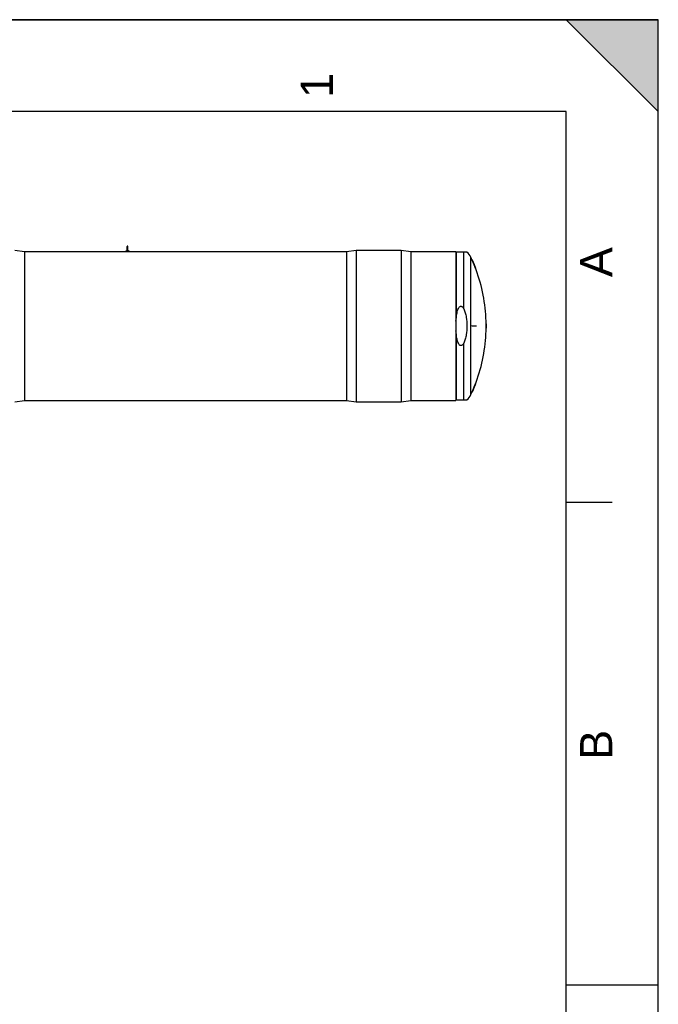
# Model space of a CAD drawing. Header units: millimetres. Extents: x 0 to 297, y 0 to 210.
# Tile 18 of 18: x 228 to 297, y 103 to 210. Entities that reach past the tile are written whole.
import ezdxf

# ---------------------------------------------------------------- set-up
doc = ezdxf.new("R2010")
doc.units = ezdxf.units.MM
doc.header["$LTSCALE"] = 16.335
doc.layers.get('0').update_dxf_attribs({"linetype": 'CONTINUOUS'})
doc.layers.add('AXES_REF', color=7, linetype='CONTINUOUS')
doc.layers.add('SURFACES', color=7, linetype='CONTINUOUS')
doc.styles.add('TEXTSTYLE_2', font='arial.ttf')

# ---------------------------------------------------------------- blocks, each defined once
blk = doc.blocks.new('MARGEA4_BL0', base_point=(148.51, 105.01))
at = {"color": 7, "linetype": 'Continuous'}
for p, q in [((297.01, 210.01), (0.01, 210.01)), ((287.01, 210.01), (297.01, 200.01)), ((297.01, 210.01), (287.01, 210.01)), ((297.01, 200.01), (287.01, 210.01)), ((297.01, 0.01), (297.01, 210.01)), ((297.01, 200.01), (297.01, 210.01)), ((297.01, 0.01), (297.01, 210.01)), ((287.01, 200.01), (10.01, 200.01)), ((287.01, 10.01), (287.01, 200.01)), ((292.01, 157.51), (287.01, 157.51)), ((297.01, 105.01), (287.01, 105.01))]:
    blk.add_line(p, q, dxfattribs=at)
blk.add_solid([(287.01, 210.01), (297.01, 200.01), (297.01, 210.01)], dxfattribs=at)
at = {"color": 5, "linetype": 'Continuous', "style": 'TEXTSTYLE_2', "oblique": 0}
for s, p in [('1', (261.64, 201.51)), ('A', (292.01, 182.01)), ('B', (292.01, 129.51))]:
    blk.add_text(s, height=3.5, rotation=90, dxfattribs=at).set_placement(p)

msp = doc.modelspace()

# ---------------------------------------------------------------- linework, layer by layer
at = {"color": 7, "linetype": 'Continuous'}
for p, q in [((0, 210), (297, 210)), ((297, 0), (297, 210)), ((297.01, 0.01), (297.01, 200.01)), ((239.27, 184.87), (239.27, 185.35)), ((239.36, 184.87), (239.36, 185.35)), ((228.11, 184.8), (263.11, 184.8)), ((239.07, 184.83), (239.55, 184.83)), ((239.07, 184.8), (239.07, 184.83)), ((239.55, 184.8), (239.55, 184.83)), ((270.11, 184.8), (275.01, 184.8)), ((275.01, 184.8), (275.01, 168.6)), ((276.21, 184.73), (275.05, 184.73)), ((276.81, 183.86), (276.79, 183.86)), ((277.24, 182.81), (277.21, 182.81)), ((276.79, 176.73), (277.24, 176.73)), ((278.32, 177.22), (278.3, 177.22)), ((278.3, 176.73), (278.33, 176.73)), ((277.24, 176.66), (276.79, 176.66)), ((278.33, 176.66), (278.3, 176.66)), ((278.32, 176.17), (278.3, 176.17)), ((277.24, 170.59), (277.21, 170.59)), ((276.81, 169.54), (276.79, 169.54)), ((228.11, 168.6), (263.11, 168.6)), ((270.11, 168.6), (275.01, 168.6)), ((275.05, 168.67), (276.21, 168.67))]:
    msp.add_line(p, q, dxfattribs=at)
at = {"color": 9, "linetype": 'Continuous'}
for p, q in [((275.05, 184.73), (275.05, 177.54)), ((275.87, 178.57), (275.87, 184.73)), ((275.05, 175.86), (275.05, 168.67)), ((275.87, 168.67), (275.87, 174.83))]:
    msp.add_line(p, q, dxfattribs=at)
at = {"color": 7, "linetype": 'Continuous'}
for centre, radius, start, end in [((239.31, 185.35), 0.0437, 0, 180), ((239.31, 184.73), 0.175, 104.4809, 144.5496), ((239.31, 184.73), 0.175, 35.4504, 75.5191), ((260.68, 176.7), 17.62, 20.2792, 23.9652), ((260.68, 176.7), 17.64, 20.254, 23.9349), ((260.68, 176.7), 16.1, 359.8755, 0.1245), ((260.68, 176.7), 16.13, 359.8756, 0.1244), ((260.68, 176.7), 16.55, 359.8788, 0.1212), ((260.68, 176.7), 17.62, 0.1138, 1.7073), ((260.68, 176.7), 17.61, 359.8861, 0.1139), ((260.68, 176.7), 17.64, 0.1137, 1.7052), ((260.68, 176.7), 17.63, 359.8863, 0.1137), ((260.68, 176.7), 17.62, 358.2927, 359.8862), ((260.68, 176.7), 17.64, 358.2948, 359.8863), ((260.68, 176.7), 17.62, 336.0348, 339.7208), ((260.68, 176.7), 17.64, 336.0651, 339.746)]:
    msp.add_arc(centre, radius, start, end, dxfattribs=at)
for points, knots in [([(239.31, 184.84), (239.3, 184.84), (239.28, 184.85), (239.27, 184.86), (239.27, 184.87)], [0, 0, 0, 0, 0.606651, 1, 1, 1, 1]), ([(239.36, 184.87), (239.36, 184.86), (239.34, 184.85), (239.32, 184.84), (239.31, 184.84)], [0, 0, 0, 0, 0.393217, 1, 1, 1, 1]), ([(275.05, 177.54), (275.06, 177.7), (275.09, 177.94), (275.16, 178.25), (275.23, 178.48), (275.31, 178.66), (275.41, 178.78), (275.51, 178.85), (275.64, 178.84), (275.74, 178.77), (275.81, 178.68), (275.85, 178.61), (275.87, 178.57)], [0, 0, 0, 0, 0.250594, 0.375907, 0.50118, 0.626262, 0.6888, 0.750962, 0.812587, 0.874819, 0.937372, 1, 1, 1, 1]), ([(275.87, 178.57), (275.94, 178.43), (276.04, 178.13), (276.18, 177.5), (276.21, 177.02), (276.21, 176.7)], [0, 0, 0, 0, 0.249926, 0.500034, 1, 1, 1, 1]), ([(275.87, 174.83), (275.85, 174.79), (275.81, 174.72), (275.74, 174.63), (275.64, 174.56), (275.51, 174.55), (275.41, 174.62), (275.31, 174.74), (275.23, 174.92), (275.16, 175.15), (275.09, 175.46), (275.06, 175.7), (275.05, 175.86)], [0, 0, 0, 0, 0.062628, 0.125181, 0.187413, 0.249038, 0.3112, 0.373738, 0.49882, 0.624093, 0.749406, 1, 1, 1, 1]), ([(276.21, 176.7), (276.21, 176.38), (276.18, 175.9), (276.04, 175.27), (275.94, 174.97), (275.87, 174.83)], [0, 0, 0, 0, 0.499966, 0.750074, 1, 1, 1, 1])]:
    msp.add_open_spline(points, degree=3, knots=knots, dxfattribs=at)
for points in [[(275.01, 177.23), (275.02, 177.33), (275.04, 177.44), (275.05, 177.54)], [(275.05, 175.86), (275.04, 175.96), (275.02, 176.06), (275.01, 176.17)]]:
    msp.add_open_spline(points, degree=3, dxfattribs=at)
at = {"layer": 'AXES_REF', "color": 7, "linetype": 'Continuous'}
for p, q in [((227.06, 184.95), (228.11, 184.8)), ((228.11, 184.8), (228.11, 168.6)), ((263.11, 184.8), (264.16, 184.95)), ((263.11, 184.8), (263.11, 168.6)), ((264.16, 184.95), (269.06, 184.95)), ((264.16, 184.95), (264.16, 168.45)), ((269.06, 184.95), (270.11, 184.8)), ((269.06, 184.95), (269.06, 168.45)), ((270.11, 184.8), (270.11, 168.6)), ((227.06, 168.45), (228.11, 168.6)), ((263.11, 168.6), (264.16, 168.45)), ((264.16, 168.45), (269.06, 168.45)), ((269.06, 168.45), (270.11, 168.6))]:
    msp.add_line(p, q, dxfattribs=at)
at = {"layer": 'AXES_REF', "color": 9, "linetype": 'Continuous'}
msp.add_line((276.64, 169.23), (276.64, 184.17), dxfattribs=at)
at = {"layer": 'AXES_REF', "color": 7, "linetype": 'Continuous'}
for centre, radius, start, end in [((275.18, 183.49), 1.61, 25.0919, 50.5103), ((260.68, 176.7), 17.62, 23.9651, 25.0919), ((260.68, 176.7), 17.62, 1.7073, 20.2792), ((260.68, 176.7), 17.62, 339.7208, 358.2927), ((275.18, 169.91), 1.61, 309.4897, 334.9081), ((260.68, 176.7), 17.62, 334.9081, 336.0349)]:
    msp.add_arc(centre, radius, start, end, dxfattribs=at)
at = {"layer": 'SURFACES', "color": 7, "linetype": 'Continuous'}
msp.add_arc((260.68, 176.7), 17.64, 359.8863, 0.1137, dxfattribs=at)

# ---------------------------------------------------------------- block references
at = {"color": 2, "linetype": 'Continuous'}
msp.add_blockref('MARGEA4_BL0', (148.51, 105.01), dxfattribs=at)

doc.saveas('drawing.dxf')
